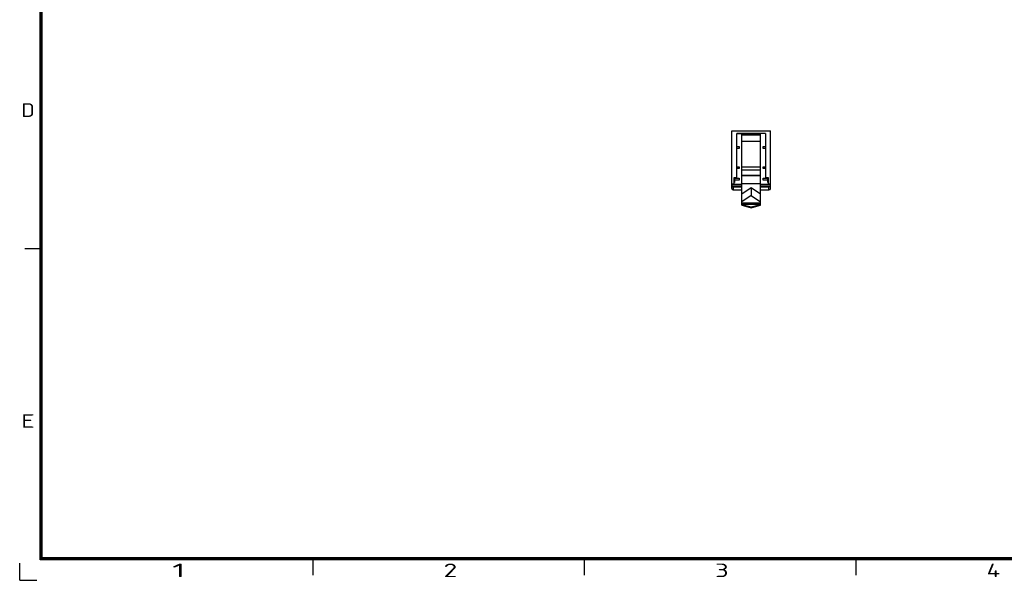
# Model space of a CAD drawing. Extents: x 23 to 2175, y 26 to 490.
# Tile 39 of 55: x 1514 to 1831, y 27 to 207. Entities that reach past the tile are written whole.
import ezdxf
from ezdxf.enums import TextEntityAlignment as Align

# ---------------------------------------------------------------- set-up
doc = ezdxf.new("R2010")
doc.units = 0
doc.header["$LTSCALE"] = 23.1
doc.header["$MEASUREMENT"] = 0
doc.layers.get('0').update_dxf_attribs({"linetype": 'CONTINUOUS', "lineweight": 25})
doc.layers.add('outline', color=7, linetype='CONTINUOUS', lineweight=25)
doc.styles.get("Standard").update_dxf_attribs({"font": 'isocp3.shx', "bigfont": 'gbcbig.shx'})

# ---------------------------------------------------------------- blocks, each defined once
blk = doc.blocks.new('A3')
at = {"color": 7}
for p, q in [((4.24, 4.24), (4.24, 295.1)), ((4.47, 4.47), (4.47, 294.88)), ((4.69, 4.69), (4.69, 294.65)), ((4.47, 68.88), (1.08, 68.88)), ((422.79, 4.24), (4.24, 4.24)), ((422.57, 4.47), (4.47, 4.47)), ((422.34, 4.69), (4.69, 4.69)), ((60.97, 4.47), (60.97, 1.08)), ((117.47, 4.47), (117.47, 1.08)), ((173.97, 4.47), (173.97, 1.08))]:
    blk.add_line(p, q, dxfattribs=at)
at = {"layer": 'outline'}
for q in [(0, 3.54), (3.54, 0)]:
    blk.add_line((0, 0), q, dxfattribs=at)
at = {"color": 7}
for s, width, p, p2 in [('D', 1.414518, (0.3, 96.34), (3.13, 96.34)), ('E', 1.818182, (0.3, 31.7), (3.13, 31.7)), ('1', 2.857143, (31.69, 0.66), (34.52, 0.66)), ('2', 1.639186, (88.19, 0.66), (91.02, 0.66)), ('3', 1.690842, (144.69, 0.66), (147.52, 0.66)), ('4', 1.538462, (201.19, 0.66), (204.02, 0.66))]:
    blk.add_text(s, height=2.82, dxfattribs=dict(at, width=width)).set_placement(p, p2, align=Align.FIT)
at = {"layer": 'outline'}
for tag, p in [('XXXE', (314.78, 30.61)), ('XXXC', (347.81, 30.61)), ('XXXA', (398.56, 30.61)), ('XXXG', (272.29, 23.61)), ('XXXK', (288.54, 22.59)), ('XXXF', (314.78, 23.61)), ('XXXD', (347.81, 23.61)), ('XXXB', (398.56, 23.61)), ('XXXM', (275.67, 6.73))]:
    blk.add_attdef(tag, text='', height=2.5, dxfattribs=at).set_placement(p, align=Align.CENTER)
blk.add_attdef('XXXJ', text='', height=2.5, dxfattribs=at).set_placement((277.85, 17.63), align=Align.MIDDLE_RIGHT)

msp = doc.modelspace()

# ---------------------------------------------------------------- linework, layer by layer
at = {"color": 7, "linetype": 'Continuous'}
for p, q in [((1743.14, 152.68), (1743.14, 171.18)), ((1743.14, 171.18), (1755.64, 171.18)), ((1744.74, 156.18), (1744.74, 170.38)), ((1754.04, 170.38), (1744.74, 170.38)), ((1744.74, 170.33), (1746.49, 170.33)), ((1744.99, 170.33), (1745.04, 170.38)), ((1746.39, 147.26), (1746.39, 170.12)), ((1746.39, 170.12), (1752.39, 170.12)), ((1746.39, 169.96), (1752.39, 169.96)), ((1746.49, 170.38), (1746.49, 170.33)), ((1752.29, 170.33), (1752.29, 170.38)), ((1754.04, 170.33), (1752.29, 170.33)), ((1752.39, 147.26), (1752.39, 170.12)), ((1754.04, 170.38), (1754.04, 156.18)), ((1755.64, 152.68), (1755.64, 171.18)), ((1744.74, 166.13), (1745.49, 166.13)), ((1745.49, 165.54), (1744.74, 165.54)), ((1745.49, 166.13), (1745.49, 165.54)), ((1752.39, 167.76), (1746.39, 167.76)), ((1753.29, 165.54), (1753.29, 166.13)), ((1753.29, 166.13), (1754.04, 166.13)), ((1754.04, 165.54), (1753.29, 165.54)), ((1744.74, 159.65), (1745.49, 159.65)), ((1745.49, 159.06), (1744.74, 159.06)), ((1745.49, 159.65), (1745.49, 159.06)), ((1746.39, 159.66), (1752.39, 159.66)), ((1746.39, 158.61), (1752.39, 158.61)), ((1753.29, 159.65), (1754.04, 159.65)), ((1753.29, 159.06), (1753.29, 159.65)), ((1754.04, 159.06), (1753.29, 159.06)), ((1743.94, 154.18), (1743.94, 156.18)), ((1743.94, 156.18), (1744.74, 156.18)), ((1743.94, 155.8), (1743.99, 155.8)), ((1743.99, 156.18), (1743.99, 154.6)), ((1743.99, 155.92), (1745.49, 155.92)), ((1745.49, 155.92), (1745.49, 155.33)), ((1746.39, 156.96), (1752.39, 156.96)), ((1752.39, 156.69), (1746.39, 156.69)), ((1753.29, 155.92), (1754.79, 155.92)), ((1753.29, 155.33), (1753.29, 155.92)), ((1754.04, 156.18), (1754.84, 156.18)), ((1754.79, 154.6), (1754.79, 156.18)), ((1754.79, 155.8), (1754.84, 155.8)), ((1754.84, 156.18), (1754.84, 154.18)), ((1743.14, 154.18), (1743.94, 154.18)), ((1743.14, 154.03), (1746.39, 154.03)), ((1743.17, 153.55), (1746.39, 153.55)), ((1743.64, 153.07), (1743.64, 152.18)), ((1746.39, 153.07), (1743.64, 153.07)), ((1743.94, 155.38), (1743.99, 155.38)), ((1743.99, 155.33), (1743.94, 155.33)), ((1743.99, 154.61), (1743.94, 154.61)), ((1745.49, 155.33), (1743.99, 155.33)), ((1746.39, 154.3), (1752.39, 154.3)), ((1746.39, 150.98), (1749.39, 153.01)), ((1749.39, 153.01), (1752.39, 150.98)), ((1749.39, 153.01), (1749.39, 150.37)), ((1752.39, 154.03), (1755.64, 154.03)), ((1752.39, 153.55), (1755.62, 153.55)), ((1755.14, 153.07), (1752.39, 153.07)), ((1754.79, 155.33), (1753.29, 155.33)), ((1754.84, 155.38), (1754.79, 155.38)), ((1754.79, 155.33), (1754.84, 155.33)), ((1754.84, 154.61), (1754.79, 154.61)), ((1754.84, 154.18), (1755.64, 154.18)), ((1755.14, 152.18), (1755.14, 153.07)), ((1743.64, 152.18), (1746.39, 152.18)), ((1749.39, 150.37), (1746.39, 148.33)), ((1749.39, 150.37), (1752.39, 148.33)), ((1752.39, 152.18), (1755.14, 152.18)), ((1746.39, 148.04), (1752.39, 148.04)), ((1752.39, 147.54), (1746.39, 147.54)), ((1749.39, 146.6), (1746.39, 147.39)), ((1746.39, 147.26), (1749.39, 146.46)), ((1752.39, 147.39), (1749.39, 146.6)), ((1749.39, 146.46), (1752.39, 147.26)), ((1749.39, 146.6), (1749.39, 146.46))]:
    msp.add_line(p, q, dxfattribs=at)
for centre, start, end in [((1743.64, 152.68), 180, 270), ((1755.14, 152.68), 270, 360)]:
    msp.add_arc(centre, 0.5, start, end, dxfattribs=at)
for centre, start_param, end_param in [((1743.64, 153.71), -4.712389, -4.390638), ((1755.14, 153.71), -1.892547, -1.570796)]:
    msp.add_ellipse(centre, major_axis=(0, 0.527), ratio=0.948683, start_param=start_param, end_param=end_param, dxfattribs=at)
for points, knots in [([(1743.17, 153.55), (1743.21, 153.43), (1743.34, 153.23), (1743.54, 153.1), (1743.64, 153.07)], [0, 0, 0, 0, 0.540563, 1, 1, 1, 1]), ([(1755.62, 153.55), (1755.58, 153.43), (1755.45, 153.23), (1755.24, 153.1), (1755.14, 153.07)], [0, 0, 0, 0, 0.540557, 1, 1, 1, 1])]:
    msp.add_open_spline(points, degree=3, knots=knots, dxfattribs=at)

# ---------------------------------------------------------------- block references
at = {"layer": 'outline', "xscale": 1.548034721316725, "yscale": 1.548034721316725, "zscale": 1.548034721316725}
msp.add_blockref('A3', (1513.8, 26.55), dxfattribs=at)

doc.saveas('drawing.dxf')
